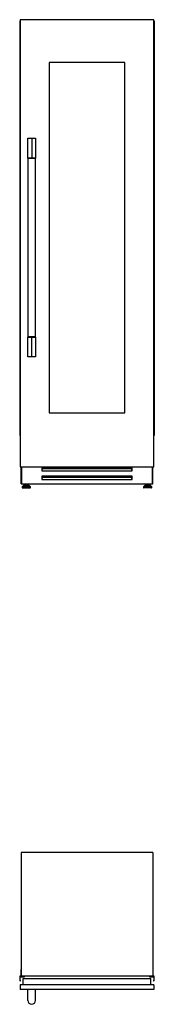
# Model space of a CAD drawing. Header units: millimetres. Extents: x 65 to 321, y 24 to 276.
# Tile 1 of 2: x 65 to 95, y 53 to 276. Entities that reach past the tile are written whole.
import ezdxf

# ---------------------------------------------------------------- set-up
doc = ezdxf.new("R2010")
doc.units = ezdxf.units.MM

msp = doc.modelspace()

# ---------------------------------------------------------------- linework, layer by layer
at = {"color": 7, "linetype": 'Continuous', "lineweight": 25}
for p, q in [((65.09, 275.79), (65.09, 181.94)), ((65.09, 275.79), (65.19, 275.79)), ((65.19, 275.79), (65.19, 181.94)), ((65.19, 275.79), (65.2, 275.79)), ((65.2, 275.79), (65.2, 181.94)), ((65.2, 275.79), (65.21, 275.79)), ((65.21, 275.79), (65.21, 181.94)), ((65.21, 275.79), (65.22, 275.79)), ((65.22, 276.04), (65.22, 174.84)), ((95.37, 276.04), (65.22, 276.04)), ((95.37, 174.84), (95.37, 276.04)), ((95.37, 275.79), (95.38, 275.79)), ((95.38, 275.79), (95.38, 181.94)), ((95.38, 275.79), (95.39, 275.79)), ((95.39, 275.79), (95.39, 181.94)), ((95.39, 275.79), (95.4, 275.79)), ((95.4, 275.79), (95.4, 181.94)), ((95.4, 275.79), (95.49, 275.79)), ((95.49, 275.79), (95.49, 181.94)), ((88.82, 266.34), (71.77, 266.34)), ((71.77, 266.34), (71.77, 187.04)), ((88.82, 187.04), (88.82, 266.34)), ((66.92, 249.19), (67.79, 249.19)), ((66.92, 244.69), (66.92, 249.19)), ((67.79, 249.19), (67.79, 244.69)), ((67.79, 249.19), (68.67, 249.19)), ((68.67, 249.19), (68.67, 244.69)), ((66.92, 244.69), (66.92, 244.59)), ((67.79, 244.69), (66.92, 244.69)), ((68.67, 244.69), (66.92, 244.69)), ((66.92, 244.59), (66.92, 204.29)), ((68.67, 244.59), (66.92, 244.59)), ((68.67, 244.69), (67.79, 244.69)), ((68.67, 244.59), (68.67, 244.69)), ((68.67, 204.29), (68.67, 244.59)), ((66.92, 204.29), (66.92, 204.19)), ((66.92, 204.29), (67.79, 204.29)), ((66.92, 199.69), (66.92, 204.19)), ((66.92, 204.19), (67.79, 204.19)), ((67.79, 204.29), (68.67, 204.29)), ((67.79, 199.69), (67.79, 204.19)), ((67.79, 204.19), (68.67, 204.19)), ((68.67, 204.19), (68.67, 204.29)), ((68.67, 204.19), (68.67, 199.69)), ((67.79, 199.69), (66.92, 199.69)), ((68.67, 199.69), (67.79, 199.69)), ((71.77, 187.04), (88.82, 187.04)), ((65.09, 181.94), (65.19, 181.94)), ((65.19, 181.94), (65.2, 181.94)), ((65.2, 181.94), (65.21, 181.94)), ((65.21, 181.94), (65.22, 181.94)), ((95.37, 181.94), (95.38, 181.94)), ((95.38, 181.94), (95.39, 181.94)), ((95.39, 181.94), (95.4, 181.94)), ((95.4, 181.94), (95.49, 181.94)), ((65.22, 174.84), (95.37, 174.84)), ((65.42, 171.66), (65.42, 174.84)), ((65.47, 174.84), (65.47, 170.94)), ((70.07, 174.69), (70.07, 173.94)), ((90.52, 174.69), (70.07, 174.69)), ((70.07, 173.94), (70.17, 173.94)), ((70.42, 174.46), (70.17, 174.25)), ((70.17, 173.94), (70.17, 174.25)), ((70.17, 173.94), (90.42, 173.94)), ((70.42, 174.46), (90.17, 174.46)), ((90.42, 174.25), (90.17, 174.46)), ((90.42, 173.94), (90.42, 174.25)), ((90.42, 173.94), (90.52, 173.94)), ((90.52, 173.94), (90.52, 174.69)), ((95.12, 170.94), (95.12, 174.84)), ((95.17, 171.66), (95.17, 174.84)), ((65.42, 171.66), (65.47, 171.66)), ((65.42, 170.96), (65.42, 171.66)), ((90.52, 172.69), (70.07, 172.69)), ((70.07, 172.69), (70.07, 171.94)), ((70.17, 172.21), (70.07, 172.21)), ((70.07, 171.94), (70.17, 171.94)), ((70.42, 172.46), (70.17, 172.25)), ((70.17, 171.94), (70.17, 172.25)), ((70.17, 171.94), (90.42, 171.94)), ((70.42, 172.46), (90.17, 172.46)), ((90.42, 172.25), (90.17, 172.46)), ((90.42, 171.94), (90.42, 172.25)), ((90.52, 172.21), (90.42, 172.21)), ((90.42, 171.94), (90.52, 171.94)), ((90.52, 171.94), (90.52, 172.69)), ((95.12, 171.66), (95.17, 171.66)), ((95.17, 170.96), (95.17, 171.66)), ((65.42, 170.96), (65.47, 170.96)), ((65.47, 170.94), (95.12, 170.94)), ((65.65, 170.21), (65.65, 170.12)), ((65.95, 170.56), (65.67, 170.27)), ((65.73, 170.04), (67.46, 170.04)), ((66.01, 170.58), (67.18, 170.58)), ((66.08, 170.94), (66.08, 170.58)), ((66.18, 170.74), (66.18, 170.58)), ((66.18, 170.74), (67.01, 170.74)), ((66.35, 170.94), (66.35, 170.74)), ((66.84, 170.74), (66.84, 170.94)), ((67.01, 170.58), (67.01, 170.74)), ((67.1, 170.94), (67.1, 170.58)), ((67.51, 170.27), (67.23, 170.56)), ((67.53, 170.12), (67.53, 170.21)), ((93.05, 170.21), (93.05, 170.12)), ((93.35, 170.56), (93.07, 170.27)), ((94.86, 170.04), (93.13, 170.04)), ((94.58, 170.58), (93.41, 170.58)), ((93.48, 170.94), (93.48, 170.58)), ((93.58, 170.74), (93.58, 170.58)), ((94.41, 170.74), (93.58, 170.74)), ((93.75, 170.94), (93.75, 170.74)), ((94.24, 170.74), (94.24, 170.94)), ((94.41, 170.58), (94.41, 170.74)), ((94.5, 170.94), (94.5, 170.58)), ((94.91, 170.27), (94.63, 170.56)), ((94.93, 170.12), (94.93, 170.21)), ((95.12, 170.96), (95.17, 170.96)), ((95.17, 87.53), (65.42, 87.53)), ((65.42, 87.53), (65.42, 59.53)), ((95.17, 87.53), (95.17, 59.53)), ((65.42, 61.03), (65.34, 61.03)), ((65.34, 61.03), (65.34, 59.55)), ((95.24, 61.03), (95.17, 61.03)), ((95.24, 59.55), (95.24, 61.03)), ((65.09, 59.5), (65.09, 58.51)), ((65.29, 59.5), (65.09, 59.5)), ((65.09, 58.51), (65.19, 58.51)), ((65.19, 58.6), (65.19, 59.35)), ((65.2, 58.5), (65.2, 58.5)), ((65.24, 59.4), (66.14, 59.4)), ((95.17, 59.53), (65.42, 59.53)), ((65.42, 59.5), (65.42, 59.53)), ((65.57, 59.46), (65.47, 59.46)), ((65.62, 59.53), (65.62, 59.5)), ((65.67, 59.44), (65.67, 59.53)), ((65.73, 59.44), (65.67, 59.44)), ((65.73, 59.45), (65.73, 59.44)), ((65.98, 59.45), (65.73, 59.45)), ((65.89, 59.03), (94.69, 59.03)), ((65.89, 57.53), (65.89, 59.03)), ((66.04, 59.45), (66.01, 59.47)), ((66.1, 59.45), (66.04, 59.45)), ((66.14, 59.44), (66.1, 59.45)), ((66.14, 59.4), (66.15, 59.43)), ((94.43, 59.43), (94.45, 59.4)), ((94.48, 59.45), (94.45, 59.44)), ((94.45, 59.4), (95.34, 59.4)), ((94.54, 59.45), (94.48, 59.45)), ((94.57, 59.47), (94.54, 59.45)), ((94.86, 59.45), (94.6, 59.45)), ((94.69, 57.53), (94.69, 59.03)), ((94.86, 59.44), (94.86, 59.45)), ((94.92, 59.44), (94.86, 59.44)), ((94.92, 59.53), (94.92, 59.44)), ((94.97, 59.5), (94.97, 59.53)), ((95.12, 59.46), (95.02, 59.46)), ((95.17, 59.53), (95.17, 59.5)), ((95.49, 59.5), (95.29, 59.5)), ((95.39, 59.35), (95.39, 58.6)), ((95.39, 58.5), (95.39, 58.5)), ((95.4, 58.51), (95.49, 58.51)), ((95.49, 58.51), (95.49, 59.5)), ((65.22, 57.53), (65.22, 56.53)), ((95.37, 57.53), (65.22, 57.53)), ((95.37, 56.53), (65.22, 56.53)), ((66.92, 54.03), (66.92, 56.53)), ((68.67, 54.03), (68.67, 56.53)), ((95.37, 57.53), (95.37, 56.53))]:
    msp.add_line(p, q, dxfattribs=at)
at = {"color": 8, "linetype": 'Continuous', "lineweight": 25}
for p, q in [((65.65, 170.21), (67.53, 170.21)), ((65.65, 170.12), (67.53, 170.12)), ((65.67, 170.27), (67.51, 170.27)), ((65.95, 170.56), (67.23, 170.56)), ((94.93, 170.21), (93.05, 170.21)), ((94.93, 170.12), (93.05, 170.12)), ((94.91, 170.27), (93.07, 170.27)), ((94.63, 170.56), (93.35, 170.56))]:
    msp.add_line(p, q, dxfattribs=at)
at = {"color": 7, "linetype": 'Continuous', "lineweight": 25}
for centre, radius, start, end in [((65.73, 170.21), 0.075, 135.9249, 180), ((65.73, 170.12), 0.075, 180, 270), ((66.01, 170.51), 0.075, 90, 135.9249), ((67.18, 170.51), 0.075, 44.0751, 90), ((67.46, 170.12), 0.075, 270, 0), ((67.46, 170.21), 0.075, 0, 44.0751), ((93.13, 170.21), 0.075, 135.9249, 180), ((93.13, 170.12), 0.075, 180, 270), ((93.41, 170.51), 0.075, 90, 135.9249), ((94.58, 170.51), 0.075, 44.0751, 90), ((94.86, 170.12), 0.075, 270, 0), ((94.86, 170.21), 0.075, 0, 44.0751), ((65.24, 59.35), 0.05, 89.5283, 179.5283), ((65.24, 58.6), 0.05, 180, 258.463), ((65.19, 58.5), 0.01, 0, 90), ((65.21, 58.5), 0.01, 180, 275.8376), ((65.2, 58.54), 0.05, 275.8376, 344.309), ((65.23, 58.53), 0.025, 344.309, 78.463), ((65.29, 59.55), 0.05, 270, 0), ((65.47, 59.51), 0.05, 191.0474, 271.0618), ((65.57, 59.51), 0.05, 268.9382, 348.9526), ((65.98, 59.46), 0.01, 270, 1.0144), ((66, 59.46), 0.01, 60, 181.4821), ((66.14, 59.43), 0.0105, 346.9331, 84.4128), ((66.14, 59.45), 0.01, 250.567, 264.4128), ((94.45, 59.43), 0.0105, 95.5872, 193.0669), ((94.44, 59.45), 0.01, 275.5872, 289.433), ((94.58, 59.46), 0.01, 358.5179, 120), ((94.6, 59.46), 0.01, 178.9856, 270), ((95.02, 59.51), 0.05, 191.0474, 271.0618), ((95.12, 59.51), 0.05, 268.9382, 348.9526), ((95.29, 59.55), 0.05, 180, 270), ((95.36, 58.53), 0.025, 101.537, 195.691), ((95.38, 58.54), 0.05, 195.691, 264.1624), ((95.34, 59.35), 0.05, 0.4717, 90.4717), ((95.34, 58.6), 0.05, 281.537, 0), ((95.38, 58.5), 0.01, 264.1624, 0), ((95.4, 58.5), 0.01, 90, 180), ((67.79, 54.03), 0.875, 180, 270), ((67.79, 54.03), 0.875, 270, 0)]:
    msp.add_arc(centre, radius, start, end, dxfattribs=at)

doc.saveas('drawing.dxf')
